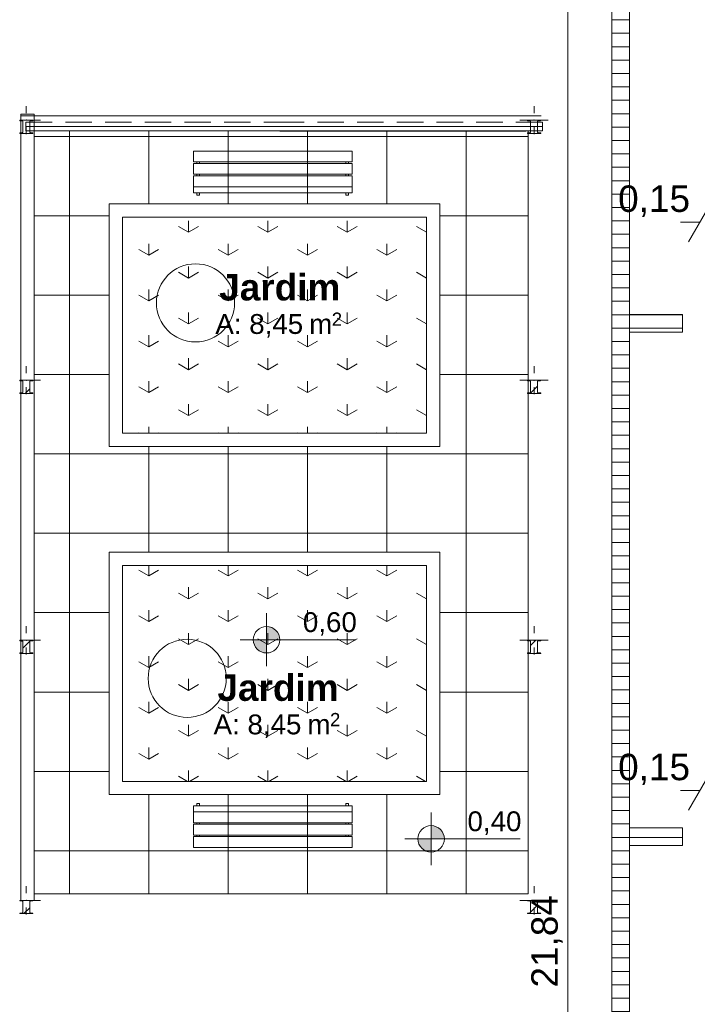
# Model space of a CAD drawing. Header units: millimetres. Extents: x 0 to 723, y 0 to 672.
# Tile 11 of 28: x 569 to 621, y 459 to 533. Entities that reach past the tile are written whole.
import ezdxf
from ezdxf.xclip import XClip

# ---------------------------------------------------------------- set-up
doc = ezdxf.new("R2010")
doc.units = ezdxf.units.MM
doc.header["$MEASUREMENT"] = 0
doc.header["$XCLIPFRAME"] = 0
for name, pattern in [('Linha de eixo - Traço e ponto', [30, 25, -2.5, 0, -2.5]), ('Linha Tracejada 2_1', [3, 2, -1]), ('Wipeout_Contour', [1000, 0, -1000])]:
    doc.linetypes.add(name, pattern=pattern)
for name, color, linetype in [('Cotas - Geral.2D', 7, 'Continuous'), ('Desenho 2D - Geral.2D', 7, 'Continuous'), ('Interior - Mobiliário .ARQ', 7, 'Continuous'), ('Laje.ARQ', 7, 'Continuous'), ('Parede.ARQ', 7, 'Continuous'), ('Pilar.ARQ', 7, 'Continuous'), ('Vigas.ARQ', 7, 'Continuous'), ('Zonas.ARQ', 7, 'Continuous')]:
    doc.layers.add(name, color=color, linetype=linetype)
doc.styles.add('GENERATED_STYLE_1', font='txt')
doc.styles.add('GENERATED_STYLE_2', font='txt')
pattern_1 = [(90, (-392.8324, 470.64), (-6, 0), [0.866025, -2.598076]), (90, (-389.8324, 472.372), (-6, 0), [0.866025, -2.598076]), (30, (-392.8324, 470.64), (-3, 5.196152), [0.866025, -2.598076]), (30, (-392.8324, 474.104), (-3, 5.196152), [0.866025, -2.598076]), (150, (-392.8324, 470.64), (3, 5.196152), [0.866025, -2.598076]), (150, (-392.8324, 474.104), (3, 5.196152), [0.866025, -2.598076])]
pattern_2 = [(0, (-392.8324, 470.6399), (0, 1.0133333), [])]
pattern_3 = [(45, (-392.8324, 470.6399), (-1.5909903, 1.5909903), []), (45, (-393.3627, 471.1702), (-1.5909903, 1.5909903), [])]

# ---------------------------------------------------------------- blocks, each defined once
blk = doc.blocks.new('Desenho_2_2', base_point=(-392.832, 470.64))
at = {"layer": 'Cotas - Geral.2D', "linetype": 'Continuous', "lineweight": 0}
for points in [[(588.077, 486.598), (589.077, 486.598), (589.001, 486.981), (588.784, 487.305), (588.459, 487.522), (588.077, 487.598)], [(588.077, 486.598), (587.077, 486.598), (587.153, 486.215), (587.37, 485.891), (587.694, 485.674), (588.077, 485.598)], [(600.523, 471.54), (601.523, 471.54), (601.446, 471.923), (601.23, 472.247), (600.905, 472.464), (600.523, 472.54)], [(600.523, 471.54), (599.523, 471.54), (599.599, 471.157), (599.815, 470.833), (600.14, 470.616), (600.523, 470.54)]]:
    blk.add_hatch(color=7, dxfattribs=at).paths.add_polyline_path(points)
at = {"layer": 'Laje.ARQ', "linetype": 'Continuous', "lineweight": 0}
h = blk.add_hatch(dxfattribs=at)
h.set_pattern_fill('Madeira_2_0002', color=141, style=0, pattern_type=2)
h.set_pattern_definition(pattern_2)
h.paths.add_polyline_path([(610.354, 393.148), (614.185, 393.148), (614.185, 350.915), (615.519, 350.915), (615.519, 393.155), (619.519, 393.155), (619.519, 394.489), (615.519, 394.489), (615.519, 536.519), (614.185, 536.519), (614.185, 394.481), (610.354, 394.481)])
h = blk.add_hatch(dxfattribs=at)
h.set_pattern_fill('Grelha_90x90_0002', color=83, style=0, pattern_type=2)
h.set_pattern_definition([(0, (-392.8324, 470.64), (0, 6), []), (90, (-392.8324, 470.64), (-6, 0), [])])
h.paths.add_polyline_path([(570.511, 525.067), (570.511, 467.388), (607.852, 467.388), (607.852, 475.883), (607.852, 492.216), (607.852, 502.216), (607.852, 518.55), (607.852, 525.067)])
h.paths.add_polyline_path([(577.178, 475.883), (577.178, 492.216), (600.178, 492.216), (600.178, 475.883)], flags=0)
h.paths.add_polyline_path([(577.178, 502.216), (577.178, 518.55), (600.178, 518.55), (600.178, 502.216)], flags=0)
h = blk.add_hatch(dxfattribs=at)
h.set_pattern_fill('Relva_0002', color=83, style=0, pattern_type=2)
h.set_pattern_definition(pattern_1)
h.paths.add_polyline_path([(577.178, 502.216), (600.178, 502.216), (600.178, 518.55), (577.178, 518.55)])
h = blk.add_hatch(dxfattribs=at)
h.set_pattern_fill('Madeira_2_0002', color=141, style=0, pattern_type=2)
h.set_pattern_definition(pattern_2)
h.paths.add_polyline_path([(615.519, 509.848), (619.519, 509.848), (619.519, 511.184), (615.519, 511.184)])
h = blk.add_hatch(dxfattribs=at)
h.set_pattern_fill('Relva_0002', color=83, style=0, pattern_type=2)
h.set_pattern_definition(pattern_1)
h.paths.add_polyline_path([(577.178, 475.883), (600.178, 475.883), (600.178, 492.216), (577.178, 492.216)])
h = blk.add_hatch(dxfattribs=at)
h.set_pattern_fill('Madeira_2_0002', color=141, style=0, pattern_type=2)
h.set_pattern_definition(pattern_2)
h.paths.add_polyline_path([(615.519, 471.049), (619.519, 471.049), (619.519, 472.383), (615.519, 472.383)])
at = {"layer": 'Cotas - Geral.2D', "color": 7, "linetype": 'Continuous', "lineweight": 0}
for p, q in [((610.868, 390.915), (610.868, 536.519)), ((621.718, 519.674), (619.986, 516.674)), ((619.385, 518.174), (620.852, 518.174)), ((588.077, 484.598), (588.077, 488.598)), ((586.077, 486.598), (594.818, 486.598)), ((621.718, 476.704), (619.986, 473.704)), ((619.385, 475.204), (620.852, 475.204)), ((600.523, 469.54), (600.523, 473.54)), ((598.523, 471.54), (607.263, 471.54))]:
    blk.add_line(p, q, dxfattribs=at)
for centre in [(588.077, 486.598), (600.523, 471.54)]:
    blk.add_circle(centre, 1, dxfattribs=at)
at = {"layer": 'Desenho 2D - Geral.2D', "color": 7, "linetype": 'Continuous', "lineweight": 0}
blk.add_line((572.511, 525.067), (605.852, 525.067), dxfattribs=at)
at = {"layer": 'Interior - Mobiliário .ARQ', "color": 7, "linetype": 'Continuous', "lineweight": 0}
for p, q in [((582.545, 522.729), (582.545, 523.55)), ((582.545, 523.55), (594.545, 523.55)), ((594.545, 523.55), (594.545, 522.729)), ((594.545, 522.729), (582.545, 522.729)), ((582.812, 522.729), (583.012, 522.729)), ((582.812, 522.612), (582.812, 522.729)), ((583.012, 522.729), (583.012, 522.612)), ((594.079, 522.729), (594.279, 522.729)), ((594.079, 522.612), (594.079, 522.729)), ((594.279, 522.729), (594.279, 522.612)), ((582.545, 521.791), (582.545, 522.612)), ((582.545, 522.612), (594.545, 522.612)), ((583.012, 522.612), (582.812, 522.612)), ((594.279, 522.612), (594.079, 522.612)), ((594.545, 522.612), (594.545, 521.791)), ((594.545, 521.791), (582.545, 521.791)), ((582.545, 520.853), (582.545, 521.673)), ((582.545, 521.673), (594.545, 521.673)), ((582.812, 521.791), (583.012, 521.791)), ((582.812, 521.673), (582.812, 521.791)), ((583.012, 521.673), (582.812, 521.673)), ((583.012, 521.791), (583.012, 521.673)), ((594.079, 521.791), (594.279, 521.791)), ((594.079, 521.673), (594.079, 521.791)), ((594.279, 521.673), (594.079, 521.673)), ((594.279, 521.791), (594.279, 521.673)), ((594.545, 521.673), (594.545, 520.853)), ((594.545, 520.853), (582.545, 520.853)), ((582.545, 520.841), (594.545, 520.841)), ((582.545, 520.39), (582.545, 520.841)), ((582.812, 520.853), (583.012, 520.853)), ((582.812, 520.841), (582.812, 520.853)), ((583.012, 520.841), (582.812, 520.841)), ((583.012, 520.853), (583.012, 520.841)), ((594.079, 520.852), (594.279, 520.852)), ((594.079, 520.841), (594.079, 520.852)), ((594.279, 520.841), (594.079, 520.841)), ((594.279, 520.852), (594.279, 520.841)), ((594.545, 520.841), (594.545, 520.39)), ((594.545, 520.39), (582.545, 520.39)), ((582.812, 520.216), (582.812, 520.39)), ((582.812, 520.39), (583.012, 520.39)), ((583.012, 520.216), (582.812, 520.216)), ((583.012, 520.39), (583.012, 520.216)), ((594.079, 520.39), (594.279, 520.39)), ((594.079, 520.216), (594.079, 520.39)), ((594.279, 520.216), (594.079, 520.216)), ((594.279, 520.39), (594.279, 520.216)), ((594.545, 474.046), (582.545, 474.046)), ((582.545, 474.046), (582.545, 473.594)), ((582.545, 473.594), (594.545, 473.594)), ((594.545, 473.583), (582.545, 473.583)), ((582.545, 473.583), (582.545, 472.762)), ((583.012, 474.219), (582.812, 474.219)), ((582.812, 474.219), (582.812, 474.046)), ((582.812, 474.046), (583.012, 474.046)), ((583.012, 473.594), (582.812, 473.594)), ((582.812, 473.594), (582.812, 473.583)), ((582.812, 473.583), (583.012, 473.583)), ((583.012, 474.046), (583.012, 474.219)), ((583.012, 473.583), (583.012, 473.594)), ((594.279, 474.219), (594.079, 474.219)), ((594.079, 474.219), (594.079, 474.046)), ((594.079, 474.046), (594.279, 474.046)), ((594.279, 473.594), (594.079, 473.594)), ((594.079, 473.594), (594.079, 473.583)), ((594.079, 473.583), (594.279, 473.583)), ((594.279, 474.046), (594.279, 474.219)), ((594.279, 473.583), (594.279, 473.594)), ((594.545, 473.594), (594.545, 474.046)), ((594.545, 472.762), (594.545, 473.583)), ((582.545, 472.762), (594.545, 472.762)), ((594.545, 472.644), (582.545, 472.644)), ((582.545, 472.644), (582.545, 471.824)), ((583.012, 472.762), (582.812, 472.762)), ((582.812, 472.762), (582.812, 472.644)), ((582.812, 472.644), (583.012, 472.644)), ((583.012, 472.644), (583.012, 472.762)), ((594.079, 472.762), (594.079, 472.644)), ((594.279, 472.762), (594.079, 472.762)), ((594.079, 472.644), (594.279, 472.644)), ((594.279, 472.644), (594.279, 472.762)), ((594.545, 471.824), (594.545, 472.644)), ((582.545, 471.824), (594.545, 471.824)), ((594.545, 471.706), (582.545, 471.706)), ((582.545, 471.706), (582.545, 470.885)), ((583.012, 471.824), (582.812, 471.824)), ((582.812, 471.824), (582.812, 471.706)), ((582.812, 471.706), (583.012, 471.706)), ((583.012, 471.706), (583.012, 471.824)), ((594.079, 471.824), (594.079, 471.706)), ((594.279, 471.824), (594.079, 471.824)), ((594.079, 471.706), (594.279, 471.706)), ((594.279, 471.706), (594.279, 471.824)), ((594.545, 470.885), (594.545, 471.706)), ((582.545, 470.885), (594.545, 470.885))]:
    blk.add_line(p, q, dxfattribs=at)
for centre, start, end in [((582.707, 512.065), 0, 180), ((582.707, 512.065), 180, 0), ((582.08, 483.677), 0, 180), ((582.08, 483.677), 180, 0)]:
    blk.add_arc(centre, 2.954, start, end, dxfattribs=at)
at = {"layer": 'Laje.ARQ', "color": 141, "linetype": 'Continuous', "lineweight": 0, "flags": 128}
for points in [[(610.354, 393.148), (614.185, 393.148), (614.185, 350.915), (615.519, 350.915), (615.519, 393.155), (619.519, 393.155), (619.519, 394.489), (615.519, 394.489), (615.519, 536.519), (614.185, 536.519), (614.185, 394.481), (610.354, 394.481)], [(615.519, 509.848), (619.519, 509.848), (619.519, 511.184), (615.519, 511.184)], [(615.519, 471.049), (619.519, 471.049), (619.519, 472.383), (615.519, 472.383)]]:
    blk.add_lwpolyline(points, close=True, dxfattribs=at)
at = {"layer": 'Laje.ARQ', "color": 83, "linetype": 'Continuous', "lineweight": 0, "flags": 128}
for points in [[(570.511, 525.067), (570.511, 467.388), (607.852, 467.388), (607.852, 475.883), (607.852, 492.216), (607.852, 502.216), (607.852, 518.55), (607.852, 525.067)], [(577.178, 502.216), (577.178, 518.55), (600.178, 518.55), (600.178, 502.216)], [(577.178, 502.216), (600.178, 502.216), (600.178, 518.55), (577.178, 518.55)], [(577.178, 475.883), (577.178, 492.216), (600.178, 492.216), (600.178, 475.883)], [(577.178, 475.883), (600.178, 475.883), (600.178, 492.216), (577.178, 492.216)]]:
    blk.add_lwpolyline(points, close=True, dxfattribs=at)
at = {"layer": 'Pilar.ARQ', "color": 7, "linetype": 'Continuous', "lineweight": 0}
for p, q in [((608.306, 526.421), (608.306, 526.954)), ((608.306, 506.754), (608.306, 507.288)), ((608.306, 487.088), (608.306, 487.621)), ((608.306, 467.421), (608.306, 467.954))]:
    blk.add_line(p, q, dxfattribs=at)
at = {"layer": 'Cotas - Geral.2D', "color": 7, "linetype": 'Continuous', "lineweight": 0, "attachment_point": 7, "style": 'GENERATED_STYLE_1'}
for s, insert, char_height, width in [('\\A1;{\\pql;\\fArial|b0|i0|c0|p38;0,15}', (614.664, 518.574), 2, 5.32116), ('\\A1;{\\pql;\\fArial|b0|i0|c0|p38;0,60}', (590.827, 486.898), 1.5, 3.99087), ('\\A1;{\\pql;\\fArial|b0|i0|c0|p38;0,15}', (614.664, 475.604), 2, 5.32116), ('\\A1;{\\pql;\\fArial|b0|i0|c0|p38;0,40}', (603.273, 471.84), 1.5, 3.99087)]:
    blk.add_mtext(s, dxfattribs=dict(at, insert=insert, char_height=char_height, width=width))
at = {"layer": 'Zonas.ARQ', "color": 7, "linetype": 'Continuous', "lineweight": 0, "attachment_point": 1}
for s, insert, char_height, style in [('\\A1;{\\pql;\\fArial|b1|i0|c0|p38;Jardim}', (584.499, 514.25), 2, 'GENERATED_STYLE_2'), ('\\A1;{\\pql;\\fArial|b0|i0|c0|p38;A: 8,45}', (584.207, 511.221), 1.5, 'GENERATED_STYLE_1'), ('\\A1;{\\pql;\\fArial|b0|i0|c0|p38; m}', (590.721, 511.221), 1.5, 'GENERATED_STYLE_1'), ('\\A1;{\\pql;\\fArial|b0|i0|c0|p38;2}', (593.011, 511.335), 1, 'GENERATED_STYLE_1'), ('\\A1;{\\pql;\\fArial|b1|i0|c0|p38;Jardim}', (584.367, 483.973), 2, 'GENERATED_STYLE_2'), ('\\A1;{\\pql;\\fArial|b0|i0|c0|p38;2}', (592.879, 481.058), 1, 'GENERATED_STYLE_1'), ('\\A1;{\\pql;\\fArial|b0|i0|c0|p38;A: 8,45}', (584.074, 480.944), 1.5, 'GENERATED_STYLE_1'), ('\\A1;{\\pql;\\fArial|b0|i0|c0|p38; m}', (590.589, 480.944), 1.5, 'GENERATED_STYLE_1')]:
    blk.add_mtext(s, dxfattribs=dict(at, insert=insert, char_height=char_height, style=style))
at = {"color": 254, "linetype": 'Wipeout_Contour', "lineweight": 0, "ltscale": 6198.120612}
blk.add_wipeout([(569.511, 524.941), (569.626, 524.957), (569.643, 524.966), (569.649, 524.984), (569.649, 525.792), (569.643, 525.809), (569.626, 525.818), (569.511, 525.834)], dxfattribs=at).dxf.layer = 'Parede.ARQ'
at = {"color": 254, "linetype": 'Wipeout_Contour', "lineweight": 0, "ltscale": 24528.666072}
blk.add_wipeout([(608.806, 465.888), (608.806, 465.904), (608.8, 465.922), (608.783, 465.931), (608.594, 465.957), (608.577, 465.966), (608.571, 465.984), (608.571, 466.792), (608.577, 466.809), (608.594, 466.818), (608.783, 466.845), (608.8, 466.853), (608.806, 466.871), (608.806, 466.888), (608.571, 466.888), (608.041, 466.888), (607.806, 466.888), (607.806, 466.871), (607.813, 466.853), (607.829, 466.845), (608.018, 466.818), (608.035, 466.809), (608.041, 466.792), (608.041, 465.984), (608.035, 465.966), (608.018, 465.957), (607.829, 465.931), (607.813, 465.922), (607.806, 465.904), (607.806, 465.888), (608.041, 465.888), (608.571, 465.888)], dxfattribs=at).dxf.layer = 'Pilar.ARQ'
at = {"layer": 'Pilar.ARQ', "linetype": 'Continuous', "lineweight": 0}
h = blk.add_hatch(dxfattribs=at)
h.set_pattern_fill('Aço_0002', color=151, style=0, pattern_type=2)
h.set_pattern_definition(pattern_3)
h.paths.add_polyline_path([(608.806, 465.888), (608.806, 465.904), (608.8, 465.922), (608.783, 465.931), (608.594, 465.957), (608.577, 465.966), (608.571, 465.984), (608.571, 466.792), (608.577, 466.809), (608.594, 466.818), (608.783, 466.845), (608.8, 466.853), (608.806, 466.871), (608.806, 466.888), (608.571, 466.888), (608.041, 466.888), (607.806, 466.888), (607.806, 466.871), (607.813, 466.853), (607.829, 466.845), (608.018, 466.818), (608.035, 466.809), (608.041, 466.792), (608.041, 465.984), (608.035, 465.966), (608.018, 465.957), (607.829, 465.931), (607.813, 465.922), (607.806, 465.904), (607.806, 465.888), (608.041, 465.888), (608.571, 465.888)])
at = {"layer": 'Pilar.ARQ', "color": 7, "linetype": 'Continuous', "lineweight": 0}
for p, q in [((607.773, 466.888), (607.239, 466.888)), ((608.839, 466.888), (609.373, 466.888)), ((608.306, 466.354), (608.306, 465.821))]:
    blk.add_line(p, q, dxfattribs=at)
at = {"layer": 'Pilar.ARQ', "color": 7, "linetype": 'Continuous', "lineweight": 0, "flags": 128}
blk.add_lwpolyline([(608.806, 465.888), (608.806, 465.904), (608.8, 465.922), (608.783, 465.931), (608.594, 465.957), (608.577, 465.966), (608.571, 465.984), (608.571, 466.792), (608.577, 466.809), (608.594, 466.818), (608.783, 466.845), (608.8, 466.853), (608.806, 466.871), (608.806, 466.888), (608.571, 466.888), (608.041, 466.888), (607.806, 466.888), (607.806, 466.871), (607.813, 466.853), (607.829, 466.845), (608.018, 466.818), (608.035, 466.809), (608.041, 466.792), (608.041, 465.984), (608.035, 465.966), (608.018, 465.957), (607.829, 465.931), (607.813, 465.922), (607.806, 465.904), (607.806, 465.888), (608.041, 465.888), (608.571, 465.888)], close=True, dxfattribs=at)
at = {"layer": 'Pilar.ARQ', "color": 7, "linetype": 'Continuous', "lineweight": 0}
blk.add_point((608.306, 466.888), dxfattribs=at)
at = {"layer": 'Cotas - Geral.2D', "color": 7, "linetype": 'Continuous', "lineweight": 0, "insert": (610.468, 460.297), "char_height": 2, "width": 6.83886, "attachment_point": 7, "rotation": 90, "style": 'GENERATED_STYLE_1'}
blk.add_mtext('\\A1;{\\pql;\\fArial|b0|i0|c0|p38;21,84}', dxfattribs=at)
at = {"color": 254, "linetype": 'Wipeout_Contour', "lineweight": 0, "ltscale": 48758.162737}
blk.add_wipeout([(569.511, 486.554), (569.649, 486.554), (570.179, 486.554), (570.414, 486.554), (570.414, 486.538), (570.407, 486.52), (570.391, 486.511), (570.202, 486.485), (570.185, 486.476), (570.179, 486.458), (570.179, 485.65), (570.185, 485.633), (570.202, 485.624), (570.391, 485.597), (570.407, 485.588), (570.414, 485.571), (570.414, 485.554), (570.179, 485.554), (569.649, 485.554), (569.511, 485.554), (569.511, 466.888), (570.511, 466.888), (570.511, 526.338), (569.511, 526.338), (569.511, 525.888), (569.649, 525.888), (570.179, 525.888), (570.414, 525.888), (570.414, 525.871), (570.407, 525.853), (570.391, 525.845), (570.202, 525.818), (570.185, 525.809), (570.179, 525.792), (570.179, 524.984), (570.185, 524.966), (570.202, 524.957), (570.391, 524.931), (570.407, 524.922), (570.414, 524.904), (570.414, 524.888), (570.179, 524.888), (569.649, 524.888), (569.511, 524.888), (569.511, 506.221), (569.649, 506.221), (570.179, 506.221), (570.414, 506.221), (570.414, 506.204), (570.407, 506.187), (570.391, 506.178), (570.202, 506.151), (570.185, 506.142), (570.179, 506.125), (570.179, 505.317), (570.185, 505.299), (570.202, 505.29), (570.391, 505.264), (570.407, 505.255), (570.414, 505.238), (570.414, 505.221), (570.179, 505.221), (569.649, 505.221), (569.511, 505.221)], dxfattribs=at).dxf.layer = 'Parede.ARQ'
at = {"color": 254, "linetype": 'Wipeout_Contour', "lineweight": 0, "ltscale": 3139.455686}
blk.add_wipeout([(577.178, 518.55), (600.178, 518.55), (601.178, 519.55), (576.178, 519.55)], dxfattribs=at).dxf.layer = 'Parede.ARQ'
at = {"color": 254, "linetype": 'Wipeout_Contour', "lineweight": 0, "ltscale": 3094.03487}
blk.add_wipeout([(576.178, 501.216), (601.178, 501.216), (600.178, 502.216), (577.178, 502.216)], dxfattribs=at).dxf.layer = 'Parede.ARQ'
at = {"color": 254, "linetype": 'Wipeout_Contour', "lineweight": 0, "ltscale": 3070.803376}
blk.add_wipeout([(577.178, 492.216), (600.178, 492.216), (601.178, 493.216), (576.178, 493.216)], dxfattribs=at).dxf.layer = 'Parede.ARQ'
at = {"color": 254, "linetype": 'Wipeout_Contour', "lineweight": 0, "ltscale": 3026.7653}
blk.add_wipeout([(576.178, 474.883), (601.178, 474.883), (600.178, 475.883), (577.178, 475.883)], dxfattribs=at).dxf.layer = 'Parede.ARQ'
at = {"color": 254, "linetype": 'Wipeout_Contour', "lineweight": 0, "ltscale": 25721.090561}
blk.add_wipeout([(608.806, 524.888), (608.806, 524.904), (608.8, 524.922), (608.783, 524.931), (608.594, 524.957), (608.577, 524.966), (608.571, 524.984), (608.571, 525.792), (608.577, 525.809), (608.594, 525.818), (608.783, 525.845), (608.8, 525.853), (608.806, 525.871), (608.806, 525.888), (608.571, 525.888), (608.041, 525.888), (607.806, 525.888), (607.806, 525.871), (607.813, 525.853), (607.829, 525.845), (608.018, 525.818), (608.035, 525.809), (608.041, 525.792), (608.041, 524.984), (608.035, 524.966), (608.018, 524.957), (607.829, 524.931), (607.813, 524.922), (607.806, 524.904), (607.806, 524.888), (608.041, 524.888), (608.571, 524.888)], dxfattribs=at).dxf.layer = 'Pilar.ARQ'
at = {"color": 254, "linetype": 'Wipeout_Contour', "lineweight": 0, "ltscale": 25314.212705}
blk.add_wipeout([(608.806, 505.221), (608.806, 505.238), (608.8, 505.255), (608.783, 505.264), (608.594, 505.29), (608.577, 505.299), (608.571, 505.317), (608.571, 506.125), (608.577, 506.142), (608.594, 506.151), (608.783, 506.178), (608.8, 506.187), (608.806, 506.204), (608.806, 506.221), (608.571, 506.221), (608.041, 506.221), (607.806, 506.221), (607.806, 506.204), (607.813, 506.187), (607.829, 506.178), (608.018, 506.151), (608.035, 506.142), (608.041, 506.125), (608.041, 505.317), (608.035, 505.299), (608.018, 505.29), (607.829, 505.264), (607.813, 505.255), (607.806, 505.238), (607.806, 505.221), (608.041, 505.221), (608.571, 505.221)], dxfattribs=at).dxf.layer = 'Pilar.ARQ'
at = {"color": 254, "linetype": 'Wipeout_Contour', "lineweight": 0, "ltscale": 24916.587877}
blk.add_wipeout([(608.806, 485.554), (608.806, 485.571), (608.8, 485.588), (608.783, 485.597), (608.594, 485.624), (608.577, 485.633), (608.571, 485.65), (608.571, 486.458), (608.577, 486.476), (608.594, 486.485), (608.783, 486.511), (608.8, 486.52), (608.806, 486.538), (608.806, 486.554), (608.571, 486.554), (608.041, 486.554), (607.806, 486.554), (607.806, 486.538), (607.813, 486.52), (607.829, 486.511), (608.018, 486.485), (608.035, 486.476), (608.041, 486.458), (608.041, 485.65), (608.035, 485.633), (608.018, 485.624), (607.829, 485.597), (607.813, 485.588), (607.806, 485.571), (607.806, 485.554), (608.041, 485.554), (608.571, 485.554)], dxfattribs=at).dxf.layer = 'Pilar.ARQ'
at = {"layer": 'Pilar.ARQ', "linetype": 'Continuous', "lineweight": 0}
h = blk.add_hatch(dxfattribs=at)
h.set_pattern_fill('Aço_0002', color=151, style=0, pattern_type=2)
h.set_pattern_definition(pattern_3)
h.paths.add_polyline_path([(608.806, 524.888), (608.806, 524.904), (608.8, 524.922), (608.783, 524.931), (608.594, 524.957), (608.577, 524.966), (608.571, 524.984), (608.571, 525.792), (608.577, 525.809), (608.594, 525.818), (608.783, 525.845), (608.8, 525.853), (608.806, 525.871), (608.806, 525.888), (608.571, 525.888), (608.041, 525.888), (607.806, 525.888), (607.806, 525.871), (607.813, 525.853), (607.829, 525.845), (608.018, 525.818), (608.035, 525.809), (608.041, 525.792), (608.041, 524.984), (608.035, 524.966), (608.018, 524.957), (607.829, 524.931), (607.813, 524.922), (607.806, 524.904), (607.806, 524.888), (608.041, 524.888), (608.571, 524.888)])
h = blk.add_hatch(dxfattribs=at)
h.set_pattern_fill('Aço_0002', color=151, style=0, pattern_type=2)
h.set_pattern_definition(pattern_3)
h.paths.add_polyline_path([(608.806, 505.221), (608.806, 505.238), (608.8, 505.255), (608.783, 505.264), (608.594, 505.29), (608.577, 505.299), (608.571, 505.317), (608.571, 506.125), (608.577, 506.142), (608.594, 506.151), (608.783, 506.178), (608.8, 506.187), (608.806, 506.204), (608.806, 506.221), (608.571, 506.221), (608.041, 506.221), (607.806, 506.221), (607.806, 506.204), (607.813, 506.187), (607.829, 506.178), (608.018, 506.151), (608.035, 506.142), (608.041, 506.125), (608.041, 505.317), (608.035, 505.299), (608.018, 505.29), (607.829, 505.264), (607.813, 505.255), (607.806, 505.238), (607.806, 505.221), (608.041, 505.221), (608.571, 505.221)])
h = blk.add_hatch(dxfattribs=at)
h.set_pattern_fill('Aço_0002', color=151, style=0, pattern_type=2)
h.set_pattern_definition(pattern_3)
h.paths.add_polyline_path([(608.806, 485.554), (608.806, 485.571), (608.8, 485.588), (608.783, 485.597), (608.594, 485.624), (608.577, 485.633), (608.571, 485.65), (608.571, 486.458), (608.577, 486.476), (608.594, 486.485), (608.783, 486.511), (608.8, 486.52), (608.806, 486.538), (608.806, 486.554), (608.571, 486.554), (608.041, 486.554), (607.806, 486.554), (607.806, 486.538), (607.813, 486.52), (607.829, 486.511), (608.018, 486.485), (608.035, 486.476), (608.041, 486.458), (608.041, 485.65), (608.035, 485.633), (608.018, 485.624), (607.829, 485.597), (607.813, 485.588), (607.806, 485.571), (607.806, 485.554), (608.041, 485.554), (608.571, 485.554)])
at = {"layer": 'Desenho 2D - Geral.2D', "color": 7, "linetype": 'Continuous', "lineweight": 0}
blk.add_line((570.511, 467.388), (607.852, 467.388), dxfattribs=at)
at = {"layer": 'Parede.ARQ', "color": 8, "linetype": 'Continuous', "lineweight": 0, "flags": 128}
for points in [[(570.511, 526.338), (569.511, 526.338)], [(569.511, 526.338), (569.511, 525.888)], [(569.511, 525.834), (569.511, 524.941)], [(570.511, 466.888), (570.511, 526.338)], [(601.178, 519.55), (576.178, 519.55)], [(577.178, 518.55), (600.178, 518.55)], [(600.178, 502.216), (577.178, 502.216)], [(576.178, 501.216), (601.178, 501.216)], [(601.178, 493.216), (576.178, 493.216)], [(577.178, 492.216), (600.178, 492.216)], [(600.178, 475.883), (577.178, 475.883)], [(576.178, 474.883), (601.178, 474.883)], [(570.414, 466.888), (570.511, 466.888)]]:
    blk.add_lwpolyline(points, dxfattribs=at)
at = {"layer": 'Pilar.ARQ', "color": 7, "linetype": 'Continuous', "lineweight": 0}
for p, q in [((569.914, 526.421), (569.914, 526.954)), ((607.773, 525.888), (607.239, 525.888)), ((608.839, 525.888), (609.373, 525.888)), ((608.306, 525.354), (608.306, 524.821)), ((569.914, 506.754), (569.914, 507.288)), ((607.773, 506.221), (607.239, 506.221)), ((608.306, 505.688), (608.306, 505.154)), ((608.839, 506.221), (609.373, 506.221)), ((569.914, 487.088), (569.914, 487.621)), ((607.773, 486.554), (607.239, 486.554)), ((608.839, 486.554), (609.373, 486.554)), ((608.306, 486.021), (608.306, 485.488)), ((569.914, 467.421), (569.914, 467.954))]:
    blk.add_line(p, q, dxfattribs=at)
at = {"layer": 'Pilar.ARQ', "color": 7, "linetype": 'Continuous', "lineweight": 0, "flags": 128}
for points in [[(608.806, 524.888), (608.806, 524.904), (608.8, 524.922), (608.783, 524.931), (608.594, 524.957), (608.577, 524.966), (608.571, 524.984), (608.571, 525.792), (608.577, 525.809), (608.594, 525.818), (608.783, 525.845), (608.8, 525.853), (608.806, 525.871), (608.806, 525.888), (608.571, 525.888), (608.041, 525.888), (607.806, 525.888), (607.806, 525.871), (607.813, 525.853), (607.829, 525.845), (608.018, 525.818), (608.035, 525.809), (608.041, 525.792), (608.041, 524.984), (608.035, 524.966), (608.018, 524.957), (607.829, 524.931), (607.813, 524.922), (607.806, 524.904), (607.806, 524.888), (608.041, 524.888), (608.571, 524.888)], [(608.806, 505.221), (608.806, 505.238), (608.8, 505.255), (608.783, 505.264), (608.594, 505.29), (608.577, 505.299), (608.571, 505.317), (608.571, 506.125), (608.577, 506.142), (608.594, 506.151), (608.783, 506.178), (608.8, 506.187), (608.806, 506.204), (608.806, 506.221), (608.571, 506.221), (608.041, 506.221), (607.806, 506.221), (607.806, 506.204), (607.813, 506.187), (607.829, 506.178), (608.018, 506.151), (608.035, 506.142), (608.041, 506.125), (608.041, 505.317), (608.035, 505.299), (608.018, 505.29), (607.829, 505.264), (607.813, 505.255), (607.806, 505.238), (607.806, 505.221), (608.041, 505.221), (608.571, 505.221)], [(608.806, 485.554), (608.806, 485.571), (608.8, 485.588), (608.783, 485.597), (608.594, 485.624), (608.577, 485.633), (608.571, 485.65), (608.571, 486.458), (608.577, 486.476), (608.594, 486.485), (608.783, 486.511), (608.8, 486.52), (608.806, 486.538), (608.806, 486.554), (608.571, 486.554), (608.041, 486.554), (607.806, 486.554), (607.806, 486.538), (607.813, 486.52), (607.829, 486.511), (608.018, 486.485), (608.035, 486.476), (608.041, 486.458), (608.041, 485.65), (608.035, 485.633), (608.018, 485.624), (607.829, 485.597), (607.813, 485.588), (607.806, 485.571), (607.806, 485.554), (608.041, 485.554), (608.571, 485.554)]]:
    blk.add_lwpolyline(points, close=True, dxfattribs=at)
at = {"layer": 'Pilar.ARQ', "color": 7, "linetype": 'Continuous', "lineweight": 0}
for p in [(608.306, 525.888), (608.306, 506.221), (608.306, 486.554)]:
    blk.add_point(p, dxfattribs=at)
at = {"layer": 'Vigas.ARQ', "color": 8, "linetype": 'Linha Tracejada 2_1', "lineweight": 0}
for p, q in [((608.934, 525.734), (589.4, 525.734)), ((608.934, 525.734), (608.934, 525.067)), ((608.934, 525.067), (589.4, 525.067))]:
    blk.add_line(p, q, dxfattribs=at)
at = {"layer": 'Vigas.ARQ', "color": 7, "linetype": 'Linha de eixo - Traço e ponto', "lineweight": 0}
blk.add_line((608.934, 525.4), (589.4, 525.4), dxfattribs=at)
at = {"color": 254, "linetype": 'Wipeout_Contour', "lineweight": 0, "ltscale": 6092.526395}
blk.add_wipeout([(569.511, 505.274), (569.626, 505.29), (569.643, 505.299), (569.649, 505.317), (569.649, 506.125), (569.643, 506.142), (569.626, 506.151), (569.511, 506.167)], dxfattribs=at).dxf.layer = 'Parede.ARQ'
at = {"color": 254, "linetype": 'Wipeout_Contour', "lineweight": 0, "ltscale": 5989.20397}
blk.add_wipeout([(569.626, 486.485), (569.511, 486.501), (569.511, 485.608), (569.626, 485.624), (569.643, 485.633), (569.649, 485.65), (569.649, 486.458), (569.643, 486.476)], dxfattribs=at).dxf.layer = 'Parede.ARQ'
at = {"layer": 'Parede.ARQ', "color": 8, "linetype": 'Continuous', "lineweight": 0, "flags": 128}
for points in [[(569.511, 524.888), (569.511, 506.221)], [(569.511, 506.167), (569.511, 505.274)], [(569.511, 505.221), (569.511, 486.554)], [(569.511, 486.501), (569.511, 485.608)], [(569.511, 485.554), (569.511, 466.888)]]:
    blk.add_lwpolyline(points, dxfattribs=at)
at = {"color": 254, "linetype": 'Wipeout_Contour', "lineweight": 0, "ltscale": 3080.483394}
blk.add_wipeout([(577.178, 502.216), (577.178, 518.55), (576.178, 519.55), (576.178, 501.216)], dxfattribs=at).dxf.layer = 'Parede.ARQ'
at = {"color": 254, "linetype": 'Wipeout_Contour', "lineweight": 0, "ltscale": 3153.015491}
blk.add_wipeout([(600.178, 518.55), (600.178, 502.216), (601.178, 501.216), (601.178, 519.55)], dxfattribs=at).dxf.layer = 'Parede.ARQ'
at = {"color": 254, "linetype": 'Wipeout_Contour', "lineweight": 0, "ltscale": 3011.714118}
blk.add_wipeout([(577.178, 475.883), (577.178, 492.216), (576.178, 493.216), (576.178, 474.883)], dxfattribs=at).dxf.layer = 'Parede.ARQ'
at = {"color": 254, "linetype": 'Wipeout_Contour', "lineweight": 0, "ltscale": 3085.862988}
blk.add_wipeout([(600.178, 492.216), (600.178, 475.883), (601.178, 474.883), (601.178, 493.216)], dxfattribs=at).dxf.layer = 'Parede.ARQ'
at = {"layer": 'Parede.ARQ', "color": 8, "linetype": 'Continuous', "lineweight": 0, "flags": 128}
for points in [[(576.178, 519.55), (576.178, 501.216)], [(601.178, 501.216), (601.178, 519.55)], [(577.178, 502.216), (577.178, 518.55)], [(600.178, 518.55), (600.178, 502.216)], [(576.178, 493.216), (576.178, 474.883)], [(601.178, 474.883), (601.178, 493.216)], [(577.178, 475.883), (577.178, 492.216)], [(600.178, 492.216), (600.178, 475.883)]]:
    blk.add_lwpolyline(points, dxfattribs=at)
at = {"color": 254, "linetype": 'Wipeout_Contour', "lineweight": 0, "ltscale": 24804.322673}
blk.add_wipeout([(570.414, 524.888), (570.414, 524.904), (570.407, 524.922), (570.391, 524.931), (570.202, 524.957), (570.185, 524.966), (570.179, 524.984), (570.179, 525.792), (570.185, 525.809), (570.202, 525.818), (570.391, 525.845), (570.407, 525.853), (570.414, 525.871), (570.414, 525.888), (570.179, 525.888), (569.649, 525.888), (569.414, 525.888), (569.414, 525.871), (569.42, 525.853), (569.437, 525.845), (569.626, 525.818), (569.643, 525.809), (569.649, 525.792), (569.649, 524.984), (569.643, 524.966), (569.626, 524.957), (569.437, 524.931), (569.42, 524.922), (569.414, 524.904), (569.414, 524.888), (569.649, 524.888), (570.179, 524.888)], dxfattribs=at).dxf.layer = 'Pilar.ARQ'
at = {"color": 254, "linetype": 'Wipeout_Contour', "lineweight": 0, "ltscale": 24382.151026}
blk.add_wipeout([(570.414, 505.221), (570.414, 505.238), (570.407, 505.255), (570.391, 505.264), (570.202, 505.29), (570.185, 505.299), (570.179, 505.317), (570.179, 506.125), (570.185, 506.142), (570.202, 506.151), (570.391, 506.178), (570.407, 506.187), (570.414, 506.204), (570.414, 506.221), (570.179, 506.221), (569.649, 506.221), (569.414, 506.221), (569.414, 506.204), (569.42, 506.187), (569.437, 506.178), (569.626, 506.151), (569.643, 506.142), (569.649, 506.125), (569.649, 505.317), (569.643, 505.299), (569.626, 505.29), (569.437, 505.264), (569.42, 505.255), (569.414, 505.238), (569.414, 505.221), (569.649, 505.221), (570.179, 505.221)], dxfattribs=at).dxf.layer = 'Pilar.ARQ'
at = {"color": 254, "linetype": 'Wipeout_Contour', "lineweight": 0, "ltscale": 23969.069141}
blk.add_wipeout([(570.414, 485.554), (570.414, 485.571), (570.407, 485.588), (570.391, 485.597), (570.202, 485.624), (570.185, 485.633), (570.179, 485.65), (570.179, 486.458), (570.185, 486.476), (570.202, 486.485), (570.391, 486.511), (570.407, 486.52), (570.414, 486.538), (570.414, 486.554), (570.179, 486.554), (569.649, 486.554), (569.414, 486.554), (569.414, 486.538), (569.42, 486.52), (569.437, 486.511), (569.626, 486.485), (569.643, 486.476), (569.649, 486.458), (569.649, 485.65), (569.643, 485.633), (569.626, 485.624), (569.437, 485.597), (569.42, 485.588), (569.414, 485.571), (569.414, 485.554), (569.649, 485.554), (570.179, 485.554)], dxfattribs=at).dxf.layer = 'Pilar.ARQ'
at = {"color": 254, "linetype": 'Wipeout_Contour', "lineweight": 0, "ltscale": 23565.555026}
blk.add_wipeout([(570.414, 465.888), (570.414, 465.904), (570.407, 465.922), (570.391, 465.931), (570.202, 465.957), (570.185, 465.966), (570.179, 465.984), (570.179, 466.792), (570.185, 466.809), (570.202, 466.818), (570.391, 466.845), (570.407, 466.853), (570.414, 466.871), (570.414, 466.888), (570.179, 466.888), (569.649, 466.888), (569.414, 466.888), (569.414, 466.871), (569.42, 466.853), (569.437, 466.845), (569.626, 466.818), (569.643, 466.809), (569.649, 466.792), (569.649, 465.984), (569.643, 465.966), (569.626, 465.957), (569.437, 465.931), (569.42, 465.922), (569.414, 465.904), (569.414, 465.888), (569.649, 465.888), (570.179, 465.888)], dxfattribs=at).dxf.layer = 'Pilar.ARQ'
at = {"layer": 'Pilar.ARQ', "linetype": 'Continuous', "lineweight": 0}
h = blk.add_hatch(dxfattribs=at)
h.set_pattern_fill('Aço_0002', color=151, style=0, pattern_type=2)
h.set_pattern_definition(pattern_3)
h.paths.add_polyline_path([(570.414, 524.888), (570.414, 524.904), (570.407, 524.922), (570.391, 524.931), (570.202, 524.957), (570.185, 524.966), (570.179, 524.984), (570.179, 525.792), (570.185, 525.809), (570.202, 525.818), (570.391, 525.845), (570.407, 525.853), (570.414, 525.871), (570.414, 525.888), (570.179, 525.888), (569.649, 525.888), (569.414, 525.888), (569.414, 525.871), (569.42, 525.853), (569.437, 525.845), (569.626, 525.818), (569.643, 525.809), (569.649, 525.792), (569.649, 524.984), (569.643, 524.966), (569.626, 524.957), (569.437, 524.931), (569.42, 524.922), (569.414, 524.904), (569.414, 524.888), (569.649, 524.888), (570.179, 524.888)])
h = blk.add_hatch(dxfattribs=at)
h.set_pattern_fill('Aço_0002', color=151, style=0, pattern_type=2)
h.set_pattern_definition(pattern_3)
h.paths.add_polyline_path([(570.414, 505.221), (570.414, 505.238), (570.407, 505.255), (570.391, 505.264), (570.202, 505.29), (570.185, 505.299), (570.179, 505.317), (570.179, 506.125), (570.185, 506.142), (570.202, 506.151), (570.391, 506.178), (570.407, 506.187), (570.414, 506.204), (570.414, 506.221), (570.179, 506.221), (569.649, 506.221), (569.414, 506.221), (569.414, 506.204), (569.42, 506.187), (569.437, 506.178), (569.626, 506.151), (569.643, 506.142), (569.649, 506.125), (569.649, 505.317), (569.643, 505.299), (569.626, 505.29), (569.437, 505.264), (569.42, 505.255), (569.414, 505.238), (569.414, 505.221), (569.649, 505.221), (570.179, 505.221)])
h = blk.add_hatch(dxfattribs=at)
h.set_pattern_fill('Aço_0002', color=151, style=0, pattern_type=2)
h.set_pattern_definition(pattern_3)
h.paths.add_polyline_path([(570.414, 485.554), (570.414, 485.571), (570.407, 485.588), (570.391, 485.597), (570.202, 485.624), (570.185, 485.633), (570.179, 485.65), (570.179, 486.458), (570.185, 486.476), (570.202, 486.485), (570.391, 486.511), (570.407, 486.52), (570.414, 486.538), (570.414, 486.554), (570.179, 486.554), (569.649, 486.554), (569.414, 486.554), (569.414, 486.538), (569.42, 486.52), (569.437, 486.511), (569.626, 486.485), (569.643, 486.476), (569.649, 486.458), (569.649, 485.65), (569.643, 485.633), (569.626, 485.624), (569.437, 485.597), (569.42, 485.588), (569.414, 485.571), (569.414, 485.554), (569.649, 485.554), (570.179, 485.554)])
h = blk.add_hatch(dxfattribs=at)
h.set_pattern_fill('Aço_0002', color=151, style=0, pattern_type=2)
h.set_pattern_definition(pattern_3)
h.paths.add_polyline_path([(570.414, 465.888), (570.414, 465.904), (570.407, 465.922), (570.391, 465.931), (570.202, 465.957), (570.185, 465.966), (570.179, 465.984), (570.179, 466.792), (570.185, 466.809), (570.202, 466.818), (570.391, 466.845), (570.407, 466.853), (570.414, 466.871), (570.414, 466.888), (570.179, 466.888), (569.649, 466.888), (569.414, 466.888), (569.414, 466.871), (569.42, 466.853), (569.437, 466.845), (569.626, 466.818), (569.643, 466.809), (569.649, 466.792), (569.649, 465.984), (569.643, 465.966), (569.626, 465.957), (569.437, 465.931), (569.42, 465.922), (569.414, 465.904), (569.414, 465.888), (569.649, 465.888), (570.179, 465.888)])
at = {"layer": 'Desenho 2D - Geral.2D', "color": 8, "linetype": 'Continuous', "lineweight": 0}
for p, q in [((569.511, 526.216), (588.844, 526.216)), ((569.511, 526.216), (608.852, 526.216)), ((570.511, 525.067), (607.647, 525.027))]:
    blk.add_line(p, q, dxfattribs=at)
at = {"layer": 'Pilar.ARQ', "color": 7, "linetype": 'Continuous', "lineweight": 0}
for p, q in [((570.447, 525.888), (570.981, 525.888)), ((569.914, 525.354), (569.914, 524.821)), ((569.914, 505.688), (569.914, 505.154)), ((570.447, 506.221), (570.981, 506.221)), ((570.447, 486.554), (570.981, 486.554)), ((569.914, 486.021), (569.914, 485.488)), ((570.447, 466.888), (570.981, 466.888)), ((569.914, 466.354), (569.914, 465.821))]:
    blk.add_line(p, q, dxfattribs=at)
at = {"layer": 'Pilar.ARQ', "color": 7, "linetype": 'Continuous', "lineweight": 0, "flags": 128}
for points in [[(570.414, 524.888), (570.414, 524.904), (570.407, 524.922), (570.391, 524.931), (570.202, 524.957), (570.185, 524.966), (570.179, 524.984), (570.179, 525.792), (570.185, 525.809), (570.202, 525.818), (570.391, 525.845), (570.407, 525.853), (570.414, 525.871), (570.414, 525.888), (570.179, 525.888), (569.649, 525.888), (569.414, 525.888), (569.414, 525.871), (569.42, 525.853), (569.437, 525.845), (569.626, 525.818), (569.643, 525.809), (569.649, 525.792), (569.649, 524.984), (569.643, 524.966), (569.626, 524.957), (569.437, 524.931), (569.42, 524.922), (569.414, 524.904), (569.414, 524.888), (569.649, 524.888), (570.179, 524.888)], [(570.414, 505.221), (570.414, 505.238), (570.407, 505.255), (570.391, 505.264), (570.202, 505.29), (570.185, 505.299), (570.179, 505.317), (570.179, 506.125), (570.185, 506.142), (570.202, 506.151), (570.391, 506.178), (570.407, 506.187), (570.414, 506.204), (570.414, 506.221), (570.179, 506.221), (569.649, 506.221), (569.414, 506.221), (569.414, 506.204), (569.42, 506.187), (569.437, 506.178), (569.626, 506.151), (569.643, 506.142), (569.649, 506.125), (569.649, 505.317), (569.643, 505.299), (569.626, 505.29), (569.437, 505.264), (569.42, 505.255), (569.414, 505.238), (569.414, 505.221), (569.649, 505.221), (570.179, 505.221)], [(570.414, 485.554), (570.414, 485.571), (570.407, 485.588), (570.391, 485.597), (570.202, 485.624), (570.185, 485.633), (570.179, 485.65), (570.179, 486.458), (570.185, 486.476), (570.202, 486.485), (570.391, 486.511), (570.407, 486.52), (570.414, 486.538), (570.414, 486.554), (570.179, 486.554), (569.649, 486.554), (569.414, 486.554), (569.414, 486.538), (569.42, 486.52), (569.437, 486.511), (569.626, 486.485), (569.643, 486.476), (569.649, 486.458), (569.649, 485.65), (569.643, 485.633), (569.626, 485.624), (569.437, 485.597), (569.42, 485.588), (569.414, 485.571), (569.414, 485.554), (569.649, 485.554), (570.179, 485.554)], [(570.414, 465.888), (570.414, 465.904), (570.407, 465.922), (570.391, 465.931), (570.202, 465.957), (570.185, 465.966), (570.179, 465.984), (570.179, 466.792), (570.185, 466.809), (570.202, 466.818), (570.391, 466.845), (570.407, 466.853), (570.414, 466.871), (570.414, 466.888), (570.179, 466.888), (569.649, 466.888), (569.414, 466.888), (569.414, 466.871), (569.42, 466.853), (569.437, 466.845), (569.626, 466.818), (569.643, 466.809), (569.649, 466.792), (569.649, 465.984), (569.643, 465.966), (569.626, 465.957), (569.437, 465.931), (569.42, 465.922), (569.414, 465.904), (569.414, 465.888), (569.649, 465.888), (570.179, 465.888)]]:
    blk.add_lwpolyline(points, close=True, dxfattribs=at)
at = {"layer": 'Pilar.ARQ', "color": 7, "linetype": 'Continuous', "lineweight": 0}
for p in [(569.914, 525.888), (569.914, 506.221), (569.914, 486.554), (569.914, 466.888)]:
    blk.add_point(p, dxfattribs=at)
at = {"layer": 'Vigas.ARQ', "color": 8, "linetype": 'Linha Tracejada 2_1', "lineweight": 0}
for p, q in [((569.866, 525.734), (589.4, 525.734)), ((569.866, 525.067), (569.866, 525.734)), ((569.866, 525.067), (589.4, 525.067))]:
    blk.add_line(p, q, dxfattribs=at)
at = {"layer": 'Vigas.ARQ', "color": 7, "linetype": 'Linha de eixo - Traço e ponto', "lineweight": 0}
blk.add_line((569.866, 525.4), (589.4, 525.4), dxfattribs=at)

msp = doc.modelspace()

# ---------------------------------------------------------------- block references
at = {"color": 7, "linetype": 'Continuous', "lineweight": 0}
ref = msp.add_blockref('Desenho_2_2', (-392.832, 470.64), dxfattribs=at)
XClip(ref).set_block_clipping_path([(481.2565355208, 323.9834960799), (703.3929709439, 655.0257970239)])

doc.saveas('drawing.dxf')
